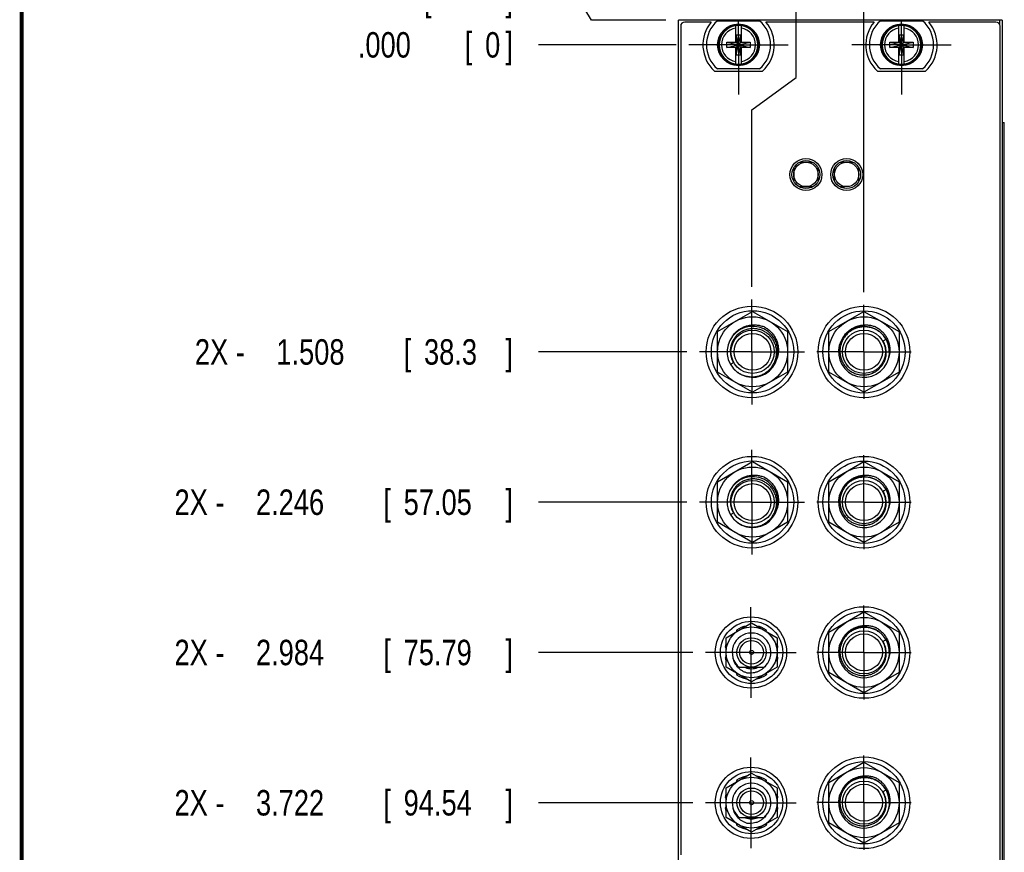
# Model space of a CAD drawing. Header units: inches. Extents: x 0.2 to 16.8, y 0.1 to 10.8.
# Tile 2 of 27: x 0.2 to 5.1, y 3.9 to 7.9. Entities that reach past the tile are written whole.
import ezdxf

# ---------------------------------------------------------------- set-up
doc = ezdxf.new("R2010")
doc.units = ezdxf.units.IN
doc.header["$LTSCALE"] = 0.935
doc.header["$MEASUREMENT"] = 0
doc.linetypes.add('CENTER', pattern=[0.6, 0.375, -0.075, 0.075, -0.075])
doc.layers.get('0').update_dxf_attribs({"linetype": 'CONTINUOUS'})
doc.layers.add('DEFAULT_1', color=7, linetype='CENTER')
doc.layers.add('DIMENSIONS', color=7, linetype='CONTINUOUS')
doc.styles.get("Standard").update_dxf_attribs({"font": 'txt', "width": 0.8})
doc.dimstyles.new('DIMSTYLE_1', dxfattribs={"dimtxt": 0.125, "dimasz": 0.18, "dimexe": 0.18, "dimexo": 0.0625, "dimgap": 0.09, "dimtad": 0, "dimtih": 1, "dimtoh": 1, "dimdec": 3, "dimzin": 4, "dimdsep": 46, "dimtxsty": 'STANDARD', "dimblk": '_FILLED', "dimblk1": '_FILLED', "dimblk2": '_FILLED', "dimcen": 0.09, "dimadec": 0, "dimazin": 0, "dimtp": 0.001, "dimtm": 0.001, "dimtfac": 1, "dimtdec": 3, "dimtofl": 0, "dimtmove": 0, "dimatfit": 3, "dimldrblk": '_FILLED', "dimfxl": 1, "dimtolj": 1, "dimtzin": 4, "dimarcsym": 0})

# ---------------------------------------------------------------- blocks, each defined once
blk = doc.blocks.new('*D0')
at = {"layer": 'DIMENSIONS', "color": 2, "linetype": 'CONTINUOUS'}
for p, q in [((2.9818, 8.0512), (2.7875, 8.0512)), ((3.0465, 7.9422), (2.9818, 8.0512)), ((3.4125, 7.9422), (3.0465, 7.9422))]:
    blk.add_line(p, q, dxfattribs=at)
at = {"layer": 'DIMENSIONS', "color": 2, "linetype": 'CONTINUOUS', "width": 0.8}
for s, p in [('[', (2.225, 7.9887)), (']', (2.625, 7.9887)), ('.122', (1.7, 7.9887)), ('3.1', (2.325, 7.9887))]:
    blk.add_text(s, height=0.125, dxfattribs=at).set_placement(p)
blk = doc.blocks.new('_FILLED')
at = {"color": 0, "linetype": 'BYBLOCK'}
blk.add_solid([(0, 0), (-1, 0.174), (-1, -0.174)], dxfattribs=at)
blk = doc.blocks.new('*D1')
at = {"layer": 'DIMENSIONS', "color": 2, "linetype": 'CONTINUOUS'}
blk.add_line((3.515, 6.3122), (2.7875, 6.3122), dxfattribs=at)
at = {"layer": 'DIMENSIONS', "color": 2, "linetype": 'CONTINUOUS', "width": 0.8}
for s, p in [('[', (2.125, 6.2497)), (']', (2.625, 6.2497)), ('2X -', (1.1, 6.2497)), ('1.508', (1.5, 6.2497)), ('38.3', (2.225, 6.2497))]:
    blk.add_text(s, height=0.125, dxfattribs=at).set_placement(p)
blk = doc.blocks.new('*D2')
at = {"layer": 'DIMENSIONS', "color": 2, "linetype": 'CONTINUOUS'}
blk.add_line((3.515, 5.5742), (2.7875, 5.5742), dxfattribs=at)
at = {"layer": 'DIMENSIONS', "color": 2, "linetype": 'CONTINUOUS', "width": 0.8}
for s, p in [('2X -', (1, 5.5117)), ('2.246', (1.4, 5.5117)), ('[', (2.025, 5.5117)), ('57.05', (2.125, 5.5117)), (']', (2.625, 5.5117))]:
    blk.add_text(s, height=0.125, dxfattribs=at).set_placement(p)
blk = doc.blocks.new('*D3')
at = {"layer": 'DIMENSIONS', "color": 2, "linetype": 'CONTINUOUS'}
blk.add_line((3.545, 4.0982), (2.7875, 4.0982), dxfattribs=at)
at = {"layer": 'DIMENSIONS', "color": 2, "linetype": 'CONTINUOUS', "width": 0.8}
for s, p in [('2X -', (1, 4.0357)), ('3.722', (1.4, 4.0357)), ('[', (2.025, 4.0357)), ('94.54', (2.125, 4.0357)), (']', (2.625, 4.0357))]:
    blk.add_text(s, height=0.125, dxfattribs=at).set_placement(p)
blk = doc.blocks.new('*D4')
at = {"layer": 'DIMENSIONS', "color": 2, "linetype": 'CONTINUOUS'}
blk.add_line((3.545, 4.8362), (2.7875, 4.8362), dxfattribs=at)
at = {"layer": 'DIMENSIONS', "color": 2, "linetype": 'CONTINUOUS', "width": 0.8}
for s, p in [('2X -', (1, 4.7737)), ('2.984', (1.4, 4.7737)), ('[', (2.025, 4.7737)), ('75.79', (2.125, 4.7737)), (']', (2.625, 4.7737))]:
    blk.add_text(s, height=0.125, dxfattribs=at).set_placement(p)
blk = doc.blocks.new('*D5')
at = {"layer": 'DIMENSIONS', "color": 2, "linetype": 'CONTINUOUS'}
blk.add_line((3.463, 7.8202), (2.7875, 7.8202), dxfattribs=at)
at = {"layer": 'DIMENSIONS', "color": 2, "linetype": 'CONTINUOUS', "width": 0.8}
for s, p in [('.000', (1.9, 7.7577)), ('[', (2.425, 7.7577)), ('0', (2.525, 7.7577)), (']', (2.625, 7.7577))]:
    blk.add_text(s, height=0.125, dxfattribs=at).set_placement(p)
blk = doc.blocks.new('*D7')
at = {"layer": 'DIMENSIONS', "color": 2, "linetype": 'CONTINUOUS'}
for p, q in [((4.0521, 7.6592), (4.0521, 8.6297)), ((3.835, 7.5004), (4.0521, 7.6592)), ((3.835, 6.6322), (3.835, 7.5004))]:
    blk.add_line(p, q, dxfattribs=at)
at = {"layer": 'DIMENSIONS', "color": 2, "linetype": 'CONTINUOUS', "width": 0.8}
for s, p in [(']', (4.1146, 10.0172)), ('1.68', (4.1146, 9.6172)), ('[', (4.1146, 9.5172)), ('.066', (4.1146, 8.9922)), ('4X ', (4.1146, 8.6922))]:
    blk.add_text(s, height=0.125, rotation=90, dxfattribs=at).set_placement(p)
blk = doc.blocks.new('*D8')
at = {"layer": 'DIMENSIONS', "color": 2, "linetype": 'CONTINUOUS'}
blk.add_line((4.3849, 6.6063), (4.3849, 8.6297), dxfattribs=at)
at = {"layer": 'DIMENSIONS', "color": 2, "linetype": 'CONTINUOUS', "width": 0.8}
for s, p in [(']', (4.4474, 10.1172)), ('15.64', (4.4474, 9.6172)), ('[', (4.4474, 9.5172)), ('.616', (4.4474, 8.9922)), ('4X ', (4.4474, 8.6922))]:
    blk.add_text(s, height=0.125, rotation=90, dxfattribs=at).set_placement(p)
blk = doc.blocks.new('*D15')
at = {"layer": 'DIMENSIONS', "color": 2, "linetype": 'CONTINUOUS'}
blk.add_line((3.4725, 2.9995), (2.7711, 2.9995), dxfattribs=at)
at = {"layer": 'DIMENSIONS', "color": 2, "linetype": 'CONTINUOUS', "width": 0.8}
for s, p in [('2X -', (0.8836, 2.937)), ('4.821', (1.2836, 2.937)), ('[', (1.9086, 2.937)), ('122.45', (2.0086, 2.937)), (']', (2.6086, 2.937))]:
    blk.add_text(s, height=0.125, dxfattribs=at).set_placement(p)

msp = doc.modelspace()

# ---------------------------------------------------------------- linework, layer by layer
at = {"color": 7, "linetype": 'CONTINUOUS'}
for p, q in [((3.475, 2.8045), (3.475, 7.9422)), ((5.063, 7.9422), (3.475, 7.9422)), ((3.6345, 7.9322), (3.505, 7.9322)), ((3.6653, 7.9387), (3.8728, 7.9387)), ((4.4345, 7.9322), (3.9035, 7.9322)), ((4.4653, 7.9387), (4.6728, 7.9387)), ((5.033, 7.9322), (4.7035, 7.9322)), ((5.063, 7.9422), (5.063, 2.8752)), ((3.485, 7.9122), (3.485, 3.8422)), ((3.7552, 7.8319), (3.7552, 7.9149)), ((3.7828, 7.8319), (3.7828, 7.9149)), ((4.5552, 7.8319), (4.5552, 7.9149)), ((4.5828, 7.8319), (4.5828, 7.9149)), ((5.053, 2.9052), (5.053, 7.9122)), ((3.7119, 7.8064), (3.7119, 7.834)), ((3.7119, 7.834), (3.8261, 7.8064)), ((3.7119, 7.8064), (3.8261, 7.834)), ((3.7119, 7.834), (3.7552, 7.834)), ((3.7552, 7.8319), (3.7573, 7.8319)), ((3.7573, 7.7717), (3.7807, 7.8687)), ((3.7573, 7.8687), (3.7573, 7.8319)), ((3.7807, 7.7717), (3.7573, 7.8687)), ((3.7573, 7.8687), (3.7807, 7.8687)), ((3.7573, 7.8085), (3.7807, 7.8319)), ((3.7807, 7.8085), (3.7573, 7.8319)), ((3.7807, 7.8319), (3.7807, 7.8687)), ((3.7828, 7.8319), (3.7807, 7.8319)), ((3.7828, 7.834), (3.8261, 7.834)), ((3.8261, 7.834), (3.8261, 7.8064)), ((4.5119, 7.8064), (4.5119, 7.834)), ((4.5119, 7.8064), (4.6261, 7.834)), ((4.5119, 7.834), (4.5552, 7.834)), ((4.5119, 7.834), (4.6261, 7.8064)), ((4.5552, 7.8319), (4.5573, 7.8319)), ((4.5573, 7.7717), (4.5807, 7.8687)), ((4.5573, 7.8687), (4.5573, 7.8319)), ((4.5807, 7.7717), (4.5573, 7.8687)), ((4.5573, 7.8687), (4.5807, 7.8687)), ((4.5573, 7.8085), (4.5807, 7.8319)), ((4.5807, 7.8085), (4.5573, 7.8319)), ((4.5807, 7.8319), (4.5807, 7.8687)), ((4.5828, 7.8319), (4.5807, 7.8319)), ((4.5828, 7.834), (4.6261, 7.834)), ((4.6261, 7.834), (4.6261, 7.8064)), ((3.7552, 7.8064), (3.7119, 7.8064)), ((3.7552, 7.7256), (3.7552, 7.8085)), ((3.7552, 7.8085), (3.7573, 7.8085)), ((3.7573, 7.8085), (3.7573, 7.7717)), ((3.7807, 7.7717), (3.7807, 7.8085)), ((3.7828, 7.8085), (3.7807, 7.8085)), ((3.7828, 7.7256), (3.7828, 7.8085)), ((3.8261, 7.8064), (3.7828, 7.8064)), ((4.5552, 7.8064), (4.5119, 7.8064)), ((4.5552, 7.7256), (4.5552, 7.8085)), ((4.5552, 7.8085), (4.5573, 7.8085)), ((4.5573, 7.8085), (4.5573, 7.7717)), ((4.5807, 7.7717), (4.5807, 7.8085)), ((4.5828, 7.8085), (4.5807, 7.8085)), ((4.5828, 7.7256), (4.5828, 7.8085)), ((4.6261, 7.8064), (4.5828, 7.8064)), ((3.7573, 7.7717), (3.7807, 7.7717)), ((4.5573, 7.7717), (4.5807, 7.7717)), ((3.6508, 7.6912), (3.8873, 7.6912)), ((3.8728, 7.7017), (3.6653, 7.7017)), ((4.4508, 7.6912), (4.6873, 7.6912)), ((4.6728, 7.7017), (4.4653, 7.7017)), ((5.063, 7.4384), (5.0738, 7.4384)), ((5.0738, 3.4384), (5.0738, 7.4384)), ((4.0399, 7.2142), (4.0399, 7.1522)), ((4.0698, 7.2438), (4.1302, 7.2438)), ((4.1599, 7.1517), (4.1599, 7.2147)), ((4.2399, 7.1522), (4.2399, 7.2142)), ((4.2698, 7.2438), (4.3302, 7.2438)), ((4.3599, 7.1517), (4.3599, 7.2147)), ((4.0677, 7.1238), (4.1324, 7.1238)), ((4.2677, 7.1238), (4.2879, 7.1238)), ((4.2879, 7.1166), (4.2879, 7.1238)), ((3.6659, 6.4121), (3.8379, 6.5114)), ((3.8379, 6.5114), (4.0099, 6.4121)), ((4.2129, 6.4121), (4.3849, 6.5114)), ((4.3849, 6.5114), (4.5569, 6.4121)), ((3.6659, 6.2135), (3.6659, 6.4121)), ((4.0099, 6.4121), (4.0099, 6.2135)), ((4.2129, 6.2135), (4.2129, 6.4121)), ((4.5569, 6.4121), (4.5569, 6.2135)), ((3.8379, 6.1142), (3.6659, 6.2135)), ((4.0099, 6.2135), (3.8379, 6.1142)), ((4.3849, 6.1142), (4.2129, 6.2135)), ((4.5569, 6.2135), (4.3849, 6.1142)), ((3.6659, 5.6741), (3.8379, 5.7734)), ((3.8379, 5.7734), (4.0099, 5.6741)), ((4.2129, 5.6741), (4.3849, 5.7734)), ((4.3849, 5.7734), (4.5569, 5.6741)), ((3.6659, 5.4755), (3.6659, 5.6741)), ((4.0099, 5.6741), (4.0099, 5.4755)), ((4.2129, 5.4755), (4.2129, 5.6741)), ((4.5569, 5.6741), (4.5569, 5.4755)), ((3.8379, 5.3762), (3.6659, 5.4755)), ((4.0099, 5.4755), (3.8379, 5.3762)), ((4.3849, 5.3762), (4.2129, 5.4755)), ((4.5569, 5.4755), (4.3849, 5.3762)), ((4.2129, 4.9361), (4.3849, 5.0354)), ((4.3849, 5.0354), (4.5569, 4.9361)), ((3.7079, 4.909), (3.8329, 4.9811)), ((3.8329, 4.9811), (3.9579, 4.909)), ((3.7596, 4.9465), (3.7599, 4.946)), ((3.9059, 4.946), (3.9062, 4.9465)), ((4.2129, 4.7375), (4.2129, 4.9361)), ((4.5569, 4.9361), (4.5569, 4.7375)), ((3.7079, 4.7646), (3.7079, 4.909)), ((3.9579, 4.909), (3.9579, 4.7646)), ((3.7034, 4.8625), (3.7041, 4.8624)), ((3.9617, 4.8624), (3.9624, 4.8625)), ((3.7041, 4.8112), (3.7034, 4.811)), ((3.9624, 4.811), (3.9617, 4.8112)), ((3.8329, 4.6924), (3.7079, 4.7646)), ((3.8925, 4.7628), (3.7733, 4.7628)), ((3.9579, 4.7646), (3.8329, 4.6924)), ((4.3849, 4.6382), (4.2129, 4.7375)), ((4.5569, 4.7375), (4.3849, 4.6382)), ((3.7599, 4.7276), (3.7596, 4.727)), ((3.9062, 4.727), (3.9059, 4.7276)), ((4.2129, 4.1981), (4.3849, 4.2974)), ((4.3849, 4.2974), (4.5569, 4.1981)), ((3.7079, 4.171), (3.8329, 4.2431)), ((3.7596, 4.2085), (3.7599, 4.208)), ((3.8329, 4.2431), (3.9579, 4.171)), ((3.9059, 4.208), (3.9062, 4.2085)), ((3.7079, 4.0266), (3.7079, 4.171)), ((3.9579, 4.171), (3.9579, 4.0266)), ((4.2129, 3.9995), (4.2129, 4.1981)), ((4.5569, 4.1981), (4.5569, 3.9995)), ((3.7034, 4.1245), (3.7041, 4.1244)), ((3.9617, 4.1244), (3.9624, 4.1245)), ((3.7041, 4.0732), (3.7034, 4.073)), ((3.9624, 4.073), (3.9617, 4.0732)), ((3.8329, 3.9544), (3.7079, 4.0266)), ((3.8925, 4.0248), (3.7733, 4.0248)), ((3.9579, 4.0266), (3.8329, 3.9544)), ((3.7599, 3.9896), (3.7596, 3.989)), ((3.9062, 3.989), (3.9059, 3.9896)), ((4.3849, 3.9002), (4.2129, 3.9995)), ((4.5569, 3.9995), (4.3849, 3.9002))]:
    msp.add_line(p, q, dxfattribs=at)
at = {"color": 9, "linetype": 'CONTINUOUS'}
for p, q in [((5.051, 7.9422), (5.051, 7.9197)), ((5.0651, 3.4384), (5.0651, 7.4384)), ((5.0736, 3.4384), (5.0736, 7.4384)), ((3.7609, 4.9396), (3.7599, 4.946)), ((3.9049, 4.9396), (3.9059, 4.946)), ((3.7079, 4.8596), (3.7041, 4.8624)), ((3.9579, 4.8596), (3.9617, 4.8624)), ((3.7079, 4.8139), (3.7041, 4.8112)), ((3.9579, 4.8139), (3.9617, 4.8112)), ((3.7599, 4.7276), (3.7609, 4.734)), ((3.9049, 4.734), (3.9059, 4.7276)), ((3.7609, 4.2016), (3.7599, 4.208)), ((3.9049, 4.2016), (3.9059, 4.208)), ((3.7079, 4.1216), (3.7041, 4.1244)), ((3.9579, 4.1216), (3.9617, 4.1244)), ((3.7079, 4.0759), (3.7041, 4.0732)), ((3.9579, 4.0759), (3.9617, 4.0732)), ((3.7599, 3.9896), (3.7609, 3.996)), ((3.9049, 3.996), (3.9059, 3.9896))]:
    msp.add_line(p, q, dxfattribs=at)
at = {"color": 7, "linetype": 'CONTINUOUS', "const_width": 0.02}
msp.add_lwpolyline([(0.25, 10.7586), (0.25, 0.2586)], dxfattribs=at)
at = {"color": 7, "linetype": 'CONTINUOUS'}
for centre, radius in [((3.769, 7.8202), 0.1025), ((3.769, 7.8202), 0.098), ((4.569, 7.8202), 0.1025), ((4.569, 7.8202), 0.098), ((4.1, 7.1832), 0.0785), ((4.1, 7.1832), 0.0685), ((4.3, 7.1832), 0.0785), ((4.3, 7.1832), 0.0685), ((4.0999, 7.1838), 0.06), ((4.2999, 7.1838), 0.06), ((3.835, 6.3122), 0.225), ((4.385, 6.3122), 0.225), ((3.8379, 6.3128), 0.202), ((3.8379, 6.3128), 0.172), ((4.385, 6.3122), 0.202), ((4.3849, 6.3128), 0.172), ((3.8379, 6.3128), 0.106), ((3.8379, 6.3128), 0.0905), ((4.3849, 6.3128), 0.106), ((4.3849, 6.3128), 0.0905), ((3.835, 5.5742), 0.225), ((3.8379, 5.5748), 0.202), ((4.385, 5.5742), 0.225), ((4.385, 5.5742), 0.202), ((3.8379, 5.5748), 0.172), ((4.3849, 5.5748), 0.172), ((3.8379, 5.5748), 0.106), ((3.8379, 5.5748), 0.0905), ((4.3849, 5.5748), 0.106), ((4.3849, 5.5748), 0.0905), ((4.385, 4.8362), 0.225), ((4.385, 4.8362), 0.202), ((3.83, 4.8362), 0.175), ((3.8329, 4.8368), 0.153), ((4.3849, 4.8368), 0.172), ((3.8329, 4.8368), 0.125), ((4.3849, 4.8368), 0.106), ((3.8329, 4.8368), 0.072), ((3.8329, 4.8368), 0.058), ((4.3849, 4.8368), 0.0905), ((3.8329, 4.8368), 0.01), ((4.385, 4.0982), 0.225), ((3.83, 4.0982), 0.175), ((4.385, 4.0982), 0.202), ((4.3849, 4.0988), 0.172), ((3.8329, 4.0988), 0.153), ((3.8329, 4.0988), 0.125), ((3.8329, 4.0988), 0.072), ((4.3849, 4.0988), 0.106), ((4.3849, 4.0988), 0.0905), ((3.8329, 4.0988), 0.058), ((3.8329, 4.0988), 0.01)]:
    msp.add_circle(centre, radius, dxfattribs=at)
for centre, radius, start, end in [((3.505, 7.9122), 0.02, 90, 180), ((3.769, 7.8202), 0.175, 140.2082, 227.4886), ((3.769, 7.8202), 0.1575, 131.203, 228.797), ((3.769, 7.8202), 0.1575, 311.203, 48.797), ((3.769, 7.8202), 0.175, 312.5114, 39.7918), ((4.569, 7.8202), 0.175, 140.2082, 227.4886), ((4.569, 7.8202), 0.1575, 131.203, 228.797), ((4.569, 7.8202), 0.1575, 311.203, 48.797), ((4.569, 7.8202), 0.175, 312.5114, 39.7918), ((5.033, 7.9122), 0.02, 0, 90), ((3.769, 7.8202), 0.0956, 81.7166, 98.2834), ((4.569, 7.8202), 0.0956, 81.7166, 98.2834), ((3.769, 7.8202), 0.0956, 261.7166, 278.2834), ((4.569, 7.8202), 0.0956, 261.7166, 278.2834), ((3.8379, 6.3128), 0.125, 222.2912, 219.9394), ((4.3849, 6.3128), 0.125, 42.2912, 39.9394), ((3.8379, 5.5748), 0.125, 222.2912, 219.9394), ((4.3849, 5.5748), 0.125, 42.2912, 39.9394), ((3.8329, 4.8368), 0.095, 308.8357, 231.1643), ((3.8329, 4.8368), 0.132, 101.25, 123.75), ((3.8329, 4.8368), 0.132, 56.25, 78.75), ((4.3849, 4.8368), 0.125, 42.2912, 39.9394), ((3.8329, 4.8368), 0.132, 161.4285, 168.75), ((3.8329, 4.8368), 0.132, 11.25, 18.7412), ((3.8329, 4.8368), 0.132, 191.25, 198.7413), ((3.8329, 4.8368), 0.132, 341.2588, 348.75), ((3.8329, 4.8368), 0.08, 248.058, 291.9275), ((3.8329, 4.8368), 0.132, 236.25, 258.75), ((3.8329, 4.8368), 0.132, 281.25, 303.75), ((3.8329, 4.0988), 0.132, 101.25, 123.75), ((3.8329, 4.0988), 0.132, 56.25, 78.75), ((4.3849, 4.0988), 0.125, 42.2912, 39.9394), ((3.8329, 4.0988), 0.095, 308.8357, 231.1643), ((3.8329, 4.0988), 0.132, 161.4285, 168.75), ((3.8329, 4.0988), 0.132, 11.25, 18.7412), ((3.8329, 4.0988), 0.132, 191.25, 198.7413), ((3.8329, 4.0988), 0.132, 341.2588, 348.75), ((3.8329, 4.0988), 0.08, 248.058, 291.9275), ((3.8329, 4.0988), 0.132, 236.25, 258.75), ((3.8329, 4.0988), 0.132, 281.25, 303.75)]:
    msp.add_arc(centre, radius, start, end, dxfattribs=at)
at = {"color": 9, "linetype": 'CONTINUOUS'}
for centre, radius, start, end in [((3.769, 7.8202), 0.0947, 98.3637, 261.6363), ((3.769, 7.8202), 0.0832, 99.5336, 260.4664), ((3.769, 7.8202), 0.0947, 278.3637, 81.6363), ((3.769, 7.8202), 0.0832, 279.5336, 80.4664), ((4.569, 7.8202), 0.0947, 98.3637, 261.6363), ((4.569, 7.8202), 0.0832, 99.5336, 260.4664), ((4.569, 7.8202), 0.0947, 278.3637, 81.6363), ((4.569, 7.8202), 0.0832, 279.5336, 80.4664)]:
    msp.add_arc(centre, radius, start, end, dxfattribs=at)
at = {"color": 7, "linetype": 'CONTINUOUS'}
for points, knots in [([(3.7404, 6.3913), (3.7418, 6.3932), (3.7468, 6.3999), (3.7567, 6.4107), (3.771, 6.4222), (3.787, 6.4317), (3.8042, 6.4388), (3.8224, 6.4434), (3.8413, 6.4454), (3.8603, 6.4447), (3.8791, 6.4412), (3.8912, 6.4371), (3.8971, 6.4347)], [0, 0, 0, 0, 0.040099, 0.143855, 0.248589, 0.353935, 0.45986, 0.566774, 0.674106, 0.782027, 0.890942, 1, 1, 1, 1]), ([(3.8971, 6.4347), (3.9028, 6.4315), (3.9138, 6.4242), (3.9285, 6.4112), (3.941, 6.3962), (3.9511, 6.3796), (3.9586, 6.3619), (3.9634, 6.3434), (3.9654, 6.3245), (3.9649, 6.3106), (3.9639, 6.3032), (3.9637, 6.3019)], [0, 0, 0, 0, 0.124974, 0.249088, 0.372052, 0.494835, 0.616276, 0.737166, 0.857417, 0.976412, 1, 1, 1, 1]), ([(4.4772, 6.3968), (4.4737, 6.4005), (4.465, 6.4086), (4.4497, 6.4192), (4.4314, 6.4279), (4.4121, 6.4335), (4.3922, 6.4358), (4.3723, 6.4349), (4.3529, 6.4309), (4.3344, 6.4237), (4.3172, 6.4136), (4.302, 6.4008), (4.2891, 6.3859), (4.2789, 6.3691), (4.2716, 6.351), (4.2673, 6.3321), (4.2666, 6.3192), (4.2668, 6.3128)], [0, 0, 0, 0, 0.052072, 0.121954, 0.191161, 0.259286, 0.32767, 0.395701, 0.463107, 0.5306, 0.598896, 0.667179, 0.734513, 0.801053, 0.867835, 0.934101, 1, 1, 1, 1]), ([(4.2873, 6.3912), (4.2887, 6.3931), (4.2938, 6.3999), (4.3037, 6.4106), (4.318, 6.4222), (4.334, 6.4317), (4.3512, 6.4388), (4.3694, 6.4434), (4.3882, 6.4454), (4.4073, 6.4447), (4.4261, 6.4412), (4.4382, 6.4371), (4.4441, 6.4346)], [0, 0, 0, 0, 0.040829, 0.144505, 0.24916, 0.354426, 0.460271, 0.567103, 0.674354, 0.782193, 0.891024, 1, 1, 1, 1]), ([(4.4441, 6.4346), (4.4498, 6.4314), (4.4608, 6.4242), (4.4755, 6.4112), (4.488, 6.3962), (4.4981, 6.3796), (4.5056, 6.3619), (4.5104, 6.3434), (4.5124, 6.3244), (4.5119, 6.3106), (4.5109, 6.3031), (4.5107, 6.3019)], [0, 0, 0, 0, 0.124974, 0.249088, 0.372052, 0.494835, 0.616276, 0.737166, 0.857417, 0.976412, 1, 1, 1, 1]), ([(3.956, 6.3128), (3.9559, 6.3196), (3.9544, 6.3332), (3.9486, 6.3529), (3.9396, 6.3712), (3.9276, 6.3875), (3.9131, 6.4015), (3.8964, 6.4127), (3.8782, 6.4208), (3.8588, 6.4257), (3.8388, 6.4271), (3.8189, 6.425), (3.7999, 6.4196), (3.7822, 6.4109), (3.7663, 6.3994), (3.7527, 6.3853), (3.7418, 6.3691), (3.7338, 6.3511), (3.7292, 6.3321), (3.7284, 6.3192), (3.7286, 6.3128)], [0, 0, 0, 0, 0.057163, 0.11468, 0.171723, 0.227743, 0.283973, 0.340089, 0.39555, 0.451102, 0.507248, 0.563196, 0.61814, 0.673013, 0.727984, 0.782333, 0.836552, 0.891449, 0.946261, 1, 1, 1, 1]), ([(4.4931, 6.3747), (4.4916, 6.3737), (4.4884, 6.3718), (4.4837, 6.3688), (4.4804, 6.3668), (4.4788, 6.3658)], [0, 0, 0, 0, 0.322516, 0.662739, 1, 1, 1, 1]), ([(4.4942, 6.3128), (4.4941, 6.3174), (4.4933, 6.3268), (4.4902, 6.3405), (4.4855, 6.3536), (4.4812, 6.3619), (4.4788, 6.3658)], [0, 0, 0, 0, 0.251281, 0.501702, 0.751292, 1, 1, 1, 1]), ([(3.7286, 6.3128), (3.7287, 6.3081), (3.7295, 6.2988), (3.7326, 6.2851), (3.7373, 6.272), (3.7416, 6.2637), (3.744, 6.2597)], [0, 0, 0, 0, 0.251281, 0.501702, 0.751292, 1, 1, 1, 1]), ([(3.7455, 6.2287), (3.749, 6.225), (3.7578, 6.2169), (3.7731, 6.2063), (3.7914, 6.1976), (3.8107, 6.1921), (3.8306, 6.1897), (3.8504, 6.1906), (3.8698, 6.1947), (3.8884, 6.2018), (3.9056, 6.2119), (3.9208, 6.2247), (3.9337, 6.2397), (3.9439, 6.2564), (3.9512, 6.2745), (3.9555, 6.2935), (3.9562, 6.3064), (3.956, 6.3128)], [0, 0, 0, 0, 0.052072, 0.121954, 0.191161, 0.259286, 0.32767, 0.395701, 0.463107, 0.5306, 0.598896, 0.667179, 0.734513, 0.801053, 0.867835, 0.934101, 1, 1, 1, 1]), ([(3.9637, 6.3019), (3.963, 6.297), (3.9615, 6.2899), (3.9594, 6.283), (3.9587, 6.281)], [0, 0, 0, 0, 0.696403, 1, 1, 1, 1]), ([(4.2668, 6.3128), (4.2669, 6.306), (4.2684, 6.2923), (4.2742, 6.2726), (4.2832, 6.2543), (4.2952, 6.238), (4.3097, 6.2241), (4.3264, 6.2128), (4.3446, 6.2047), (4.364, 6.1998), (4.384, 6.1984), (4.4039, 6.2005), (4.4229, 6.206), (4.4406, 6.2146), (4.4565, 6.2262), (4.4701, 6.2403), (4.481, 6.2565), (4.489, 6.2744), (4.4936, 6.2934), (4.4944, 6.3064), (4.4942, 6.3128)], [0, 0, 0, 0, 0.057163, 0.11468, 0.171723, 0.227743, 0.283973, 0.340089, 0.39555, 0.451102, 0.507248, 0.563196, 0.61814, 0.673013, 0.727984, 0.782333, 0.836552, 0.891449, 0.946261, 1, 1, 1, 1]), ([(4.5107, 6.3019), (4.5099, 6.297), (4.5085, 6.2899), (4.5064, 6.283), (4.5057, 6.2809)], [0, 0, 0, 0, 0.693675, 1, 1, 1, 1]), ([(3.7297, 6.2509), (3.7312, 6.2518), (3.7344, 6.2538), (3.7391, 6.2567), (3.7424, 6.2587), (3.744, 6.2597)], [0, 0, 0, 0, 0.322516, 0.662739, 1, 1, 1, 1]), ([(3.7404, 5.6533), (3.7418, 5.6552), (3.7468, 5.6619), (3.7567, 5.6727), (3.771, 5.6842), (3.787, 5.6937), (3.8042, 5.7008), (3.8224, 5.7054), (3.8413, 5.7074), (3.8603, 5.7067), (3.8791, 5.7032), (3.8912, 5.6991), (3.8971, 5.6967)], [0, 0, 0, 0, 0.040099, 0.143855, 0.248589, 0.353935, 0.45986, 0.566774, 0.674106, 0.782027, 0.890942, 1, 1, 1, 1]), ([(4.2873, 5.6532), (4.2887, 5.6551), (4.2938, 5.6619), (4.3037, 5.6726), (4.318, 5.6842), (4.334, 5.6937), (4.3512, 5.7008), (4.3694, 5.7054), (4.3882, 5.7074), (4.4073, 5.7067), (4.4261, 5.7032), (4.4382, 5.6991), (4.4441, 5.6966)], [0, 0, 0, 0, 0.040829, 0.144505, 0.24916, 0.354426, 0.460271, 0.567103, 0.674354, 0.782193, 0.891024, 1, 1, 1, 1]), ([(3.956, 5.5748), (3.9559, 5.5816), (3.9544, 5.5952), (3.9486, 5.6149), (3.9396, 5.6332), (3.9276, 5.6495), (3.9131, 5.6635), (3.8964, 5.6747), (3.8782, 5.6828), (3.8588, 5.6877), (3.8388, 5.6891), (3.8189, 5.687), (3.7999, 5.6816), (3.7822, 5.6729), (3.7663, 5.6614), (3.7527, 5.6473), (3.7418, 5.6311), (3.7338, 5.6131), (3.7292, 5.5941), (3.7284, 5.5812), (3.7286, 5.5748)], [0, 0, 0, 0, 0.057163, 0.11468, 0.171723, 0.227743, 0.283973, 0.340089, 0.39555, 0.451102, 0.507248, 0.563196, 0.61814, 0.673013, 0.727984, 0.782333, 0.836552, 0.891449, 0.946261, 1, 1, 1, 1]), ([(3.8971, 5.6967), (3.9028, 5.6935), (3.9138, 5.6862), (3.9285, 5.6732), (3.941, 5.6582), (3.9511, 5.6416), (3.9586, 5.6239), (3.9634, 5.6054), (3.9654, 5.5865), (3.9649, 5.5726), (3.9639, 5.5652), (3.9637, 5.5639)], [0, 0, 0, 0, 0.124974, 0.249088, 0.372052, 0.494835, 0.616276, 0.737166, 0.857417, 0.976412, 1, 1, 1, 1]), ([(4.4772, 5.6588), (4.4737, 5.6625), (4.465, 5.6706), (4.4497, 5.6812), (4.4314, 5.6899), (4.4121, 5.6955), (4.3922, 5.6978), (4.3723, 5.6969), (4.3529, 5.6929), (4.3344, 5.6857), (4.3172, 5.6756), (4.302, 5.6628), (4.2891, 5.6479), (4.2789, 5.6311), (4.2716, 5.613), (4.2673, 5.5941), (4.2666, 5.5812), (4.2668, 5.5748)], [0, 0, 0, 0, 0.052072, 0.121954, 0.191161, 0.259286, 0.32767, 0.395701, 0.463107, 0.5306, 0.598896, 0.667179, 0.734513, 0.801053, 0.867835, 0.934101, 1, 1, 1, 1]), ([(4.4441, 5.6966), (4.4498, 5.6934), (4.4608, 5.6862), (4.4755, 5.6732), (4.488, 5.6582), (4.4981, 5.6416), (4.5056, 5.6239), (4.5104, 5.6054), (4.5124, 5.5864), (4.5119, 5.5726), (4.5109, 5.5651), (4.5107, 5.5639)], [0, 0, 0, 0, 0.124974, 0.249088, 0.372052, 0.494835, 0.616276, 0.737166, 0.857417, 0.976412, 1, 1, 1, 1]), ([(4.4931, 5.6367), (4.4916, 5.6357), (4.4884, 5.6338), (4.4837, 5.6308), (4.4804, 5.6288), (4.4788, 5.6278)], [0, 0, 0, 0, 0.322516, 0.662739, 1, 1, 1, 1]), ([(4.4942, 5.5748), (4.4941, 5.5794), (4.4933, 5.5888), (4.4902, 5.6025), (4.4855, 5.6156), (4.4812, 5.6239), (4.4788, 5.6278)], [0, 0, 0, 0, 0.251281, 0.501702, 0.751292, 1, 1, 1, 1]), ([(3.7286, 5.5748), (3.7287, 5.5701), (3.7295, 5.5608), (3.7326, 5.5471), (3.7373, 5.534), (3.7416, 5.5257), (3.744, 5.5217)], [0, 0, 0, 0, 0.251281, 0.501702, 0.751292, 1, 1, 1, 1]), ([(3.7455, 5.4907), (3.749, 5.487), (3.7578, 5.4789), (3.7731, 5.4683), (3.7914, 5.4596), (3.8107, 5.4541), (3.8306, 5.4517), (3.8504, 5.4526), (3.8698, 5.4567), (3.8884, 5.4638), (3.9056, 5.4739), (3.9208, 5.4867), (3.9337, 5.5017), (3.9439, 5.5184), (3.9512, 5.5365), (3.9555, 5.5555), (3.9562, 5.5684), (3.956, 5.5748)], [0, 0, 0, 0, 0.052072, 0.121954, 0.191161, 0.259286, 0.32767, 0.395701, 0.463107, 0.5306, 0.598896, 0.667179, 0.734513, 0.801053, 0.867835, 0.934101, 1, 1, 1, 1]), ([(3.9637, 5.5639), (3.963, 5.559), (3.9615, 5.5519), (3.9594, 5.545), (3.9587, 5.543)], [0, 0, 0, 0, 0.696403, 1, 1, 1, 1]), ([(4.2668, 5.5748), (4.2669, 5.568), (4.2684, 5.5543), (4.2742, 5.5346), (4.2832, 5.5163), (4.2952, 5.5), (4.3097, 5.4861), (4.3264, 5.4748), (4.3446, 5.4667), (4.364, 5.4618), (4.384, 5.4604), (4.4039, 5.4625), (4.4229, 5.468), (4.4406, 5.4766), (4.4565, 5.4882), (4.4701, 5.5023), (4.481, 5.5185), (4.489, 5.5364), (4.4936, 5.5554), (4.4944, 5.5684), (4.4942, 5.5748)], [0, 0, 0, 0, 0.057163, 0.11468, 0.171723, 0.227743, 0.283973, 0.340089, 0.39555, 0.451102, 0.507248, 0.563196, 0.61814, 0.673013, 0.727984, 0.782333, 0.836552, 0.891449, 0.946261, 1, 1, 1, 1]), ([(4.5107, 5.5639), (4.5099, 5.559), (4.5085, 5.5519), (4.5064, 5.545), (4.5057, 5.5429)], [0, 0, 0, 0, 0.693675, 1, 1, 1, 1]), ([(3.7297, 5.5129), (3.7312, 5.5138), (3.7344, 5.5158), (3.7391, 5.5187), (3.7424, 5.5207), (3.744, 5.5217)], [0, 0, 0, 0, 0.322516, 0.662739, 1, 1, 1, 1]), ([(3.9006, 4.9421), (3.9012, 4.9425), (3.9029, 4.9438), (3.9047, 4.9451), (3.9059, 4.946)], [0, 0, 0, 0, 0.354216, 1, 1, 1, 1]), ([(4.4772, 4.9208), (4.4737, 4.9245), (4.465, 4.9326), (4.4497, 4.9432), (4.4314, 4.9519), (4.4121, 4.9575), (4.3922, 4.9598), (4.3723, 4.9589), (4.3529, 4.9549), (4.3344, 4.9477), (4.3172, 4.9376), (4.302, 4.9248), (4.2891, 4.9099), (4.2789, 4.8931), (4.2716, 4.875), (4.2673, 4.8561), (4.2666, 4.8432), (4.2668, 4.8368)], [0, 0, 0, 0, 0.052072, 0.121954, 0.191161, 0.259286, 0.32767, 0.395701, 0.463107, 0.5306, 0.598896, 0.667179, 0.734513, 0.801053, 0.867835, 0.934101, 1, 1, 1, 1]), ([(4.2873, 4.9152), (4.2887, 4.9171), (4.2938, 4.9239), (4.3037, 4.9346), (4.318, 4.9462), (4.334, 4.9557), (4.3512, 4.9628), (4.3694, 4.9674), (4.3882, 4.9694), (4.4073, 4.9687), (4.4261, 4.9652), (4.4382, 4.9611), (4.4441, 4.9586)], [0, 0, 0, 0, 0.040829, 0.144505, 0.24916, 0.354426, 0.460271, 0.567103, 0.674354, 0.782193, 0.891024, 1, 1, 1, 1]), ([(4.4441, 4.9586), (4.4498, 4.9554), (4.4608, 4.9482), (4.4755, 4.9352), (4.488, 4.9202), (4.4981, 4.9036), (4.5056, 4.8859), (4.5104, 4.8674), (4.5124, 4.8484), (4.5119, 4.8346), (4.5109, 4.8271), (4.5107, 4.8259)], [0, 0, 0, 0, 0.124974, 0.249088, 0.372052, 0.494835, 0.616276, 0.737166, 0.857417, 0.976412, 1, 1, 1, 1]), ([(4.4931, 4.8987), (4.4916, 4.8977), (4.4884, 4.8958), (4.4837, 4.8928), (4.4804, 4.8908), (4.4788, 4.8898)], [0, 0, 0, 0, 0.322516, 0.662739, 1, 1, 1, 1]), ([(4.4942, 4.8368), (4.4941, 4.8414), (4.4933, 4.8508), (4.4902, 4.8645), (4.4855, 4.8776), (4.4812, 4.8859), (4.4788, 4.8898)], [0, 0, 0, 0, 0.251281, 0.501702, 0.751292, 1, 1, 1, 1]), ([(4.2668, 4.8368), (4.2669, 4.83), (4.2684, 4.8163), (4.2742, 4.7966), (4.2832, 4.7783), (4.2952, 4.762), (4.3097, 4.7481), (4.3264, 4.7368), (4.3446, 4.7287), (4.364, 4.7238), (4.384, 4.7224), (4.4039, 4.7245), (4.4229, 4.73), (4.4406, 4.7386), (4.4565, 4.7502), (4.4701, 4.7643), (4.481, 4.7805), (4.489, 4.7984), (4.4936, 4.8174), (4.4944, 4.8304), (4.4942, 4.8368)], [0, 0, 0, 0, 0.057163, 0.11468, 0.171723, 0.227743, 0.283973, 0.340089, 0.39555, 0.451102, 0.507248, 0.563196, 0.61814, 0.673013, 0.727984, 0.782333, 0.836552, 0.891449, 0.946261, 1, 1, 1, 1]), ([(3.8114, 4.735), (3.8066, 4.7365), (3.7974, 4.74), (3.7846, 4.7471), (3.773, 4.7559), (3.7629, 4.7662), (3.7545, 4.7777), (3.7479, 4.7902), (3.7443, 4.8006), (3.7428, 4.8066), (3.7424, 4.8081)], [0, 0, 0, 0, 0.140412, 0.279461, 0.417356, 0.554114, 0.6893, 0.823429, 0.956004, 1, 1, 1, 1]), ([(4.5107, 4.8259), (4.5099, 4.821), (4.5085, 4.8139), (4.5064, 4.807), (4.5057, 4.8049)], [0, 0, 0, 0, 0.693675, 1, 1, 1, 1]), ([(3.8934, 4.7619), (3.8928, 4.7612), (3.8887, 4.7574), (3.8806, 4.751), (3.8682, 4.7439), (3.8548, 4.7385), (3.8407, 4.7352), (3.8261, 4.7339), (3.8162, 4.7344), (3.8114, 4.735)], [0, 0, 0, 0, 0.029628, 0.187906, 0.347191, 0.508327, 0.670701, 0.834703, 1, 1, 1, 1]), ([(3.9032, 4.7728), (3.9025, 4.7719), (3.8995, 4.7681), (3.8962, 4.7645), (3.8934, 4.7619)], [0, 0, 0, 0, 0.227084, 1, 1, 1, 1]), ([(3.7652, 4.7315), (3.7646, 4.731), (3.7629, 4.7297), (3.7611, 4.7284), (3.7599, 4.7276)], [0, 0, 0, 0, 0.354216, 1, 1, 1, 1]), ([(3.9006, 4.2041), (3.9012, 4.2045), (3.9029, 4.2058), (3.9047, 4.2071), (3.9059, 4.208)], [0, 0, 0, 0, 0.354216, 1, 1, 1, 1]), ([(4.4772, 4.1828), (4.4737, 4.1865), (4.465, 4.1946), (4.4497, 4.2052), (4.4314, 4.2139), (4.4121, 4.2195), (4.3922, 4.2218), (4.3723, 4.2209), (4.3529, 4.2169), (4.3344, 4.2097), (4.3172, 4.1996), (4.302, 4.1868), (4.2891, 4.1719), (4.2789, 4.1551), (4.2716, 4.137), (4.2673, 4.1181), (4.2666, 4.1052), (4.2668, 4.0988)], [0, 0, 0, 0, 0.052072, 0.121954, 0.191161, 0.259286, 0.32767, 0.395701, 0.463107, 0.5306, 0.598896, 0.667179, 0.734513, 0.801053, 0.867835, 0.934101, 1, 1, 1, 1]), ([(4.2873, 4.1772), (4.2887, 4.1791), (4.2938, 4.1859), (4.3037, 4.1966), (4.318, 4.2082), (4.334, 4.2177), (4.3512, 4.2248), (4.3694, 4.2294), (4.3882, 4.2314), (4.4073, 4.2307), (4.4261, 4.2272), (4.4382, 4.2231), (4.4441, 4.2206)], [0, 0, 0, 0, 0.040829, 0.144505, 0.24916, 0.354426, 0.460271, 0.567103, 0.674354, 0.782193, 0.891024, 1, 1, 1, 1]), ([(4.4441, 4.2206), (4.4498, 4.2174), (4.4608, 4.2102), (4.4755, 4.1972), (4.488, 4.1822), (4.4981, 4.1656), (4.5056, 4.1479), (4.5104, 4.1294), (4.5124, 4.1104), (4.5119, 4.0966), (4.5109, 4.0891), (4.5107, 4.0879)], [0, 0, 0, 0, 0.124974, 0.249088, 0.372052, 0.494835, 0.616276, 0.737166, 0.857417, 0.976412, 1, 1, 1, 1]), ([(4.4931, 4.1607), (4.4916, 4.1597), (4.4884, 4.1578), (4.4837, 4.1548), (4.4804, 4.1528), (4.4788, 4.1518)], [0, 0, 0, 0, 0.322516, 0.662739, 1, 1, 1, 1]), ([(4.4942, 4.0988), (4.4941, 4.1034), (4.4933, 4.1128), (4.4902, 4.1265), (4.4855, 4.1396), (4.4812, 4.1479), (4.4788, 4.1518)], [0, 0, 0, 0, 0.251281, 0.501702, 0.751292, 1, 1, 1, 1]), ([(3.8114, 3.997), (3.8066, 3.9985), (3.7974, 4.002), (3.7846, 4.0091), (3.773, 4.0179), (3.7629, 4.0282), (3.7545, 4.0397), (3.7479, 4.0522), (3.7443, 4.0626), (3.7428, 4.0686), (3.7424, 4.0701)], [0, 0, 0, 0, 0.140412, 0.279461, 0.417356, 0.554114, 0.6893, 0.823429, 0.956004, 1, 1, 1, 1]), ([(4.2668, 4.0988), (4.2669, 4.092), (4.2684, 4.0783), (4.2742, 4.0586), (4.2832, 4.0403), (4.2952, 4.024), (4.3097, 4.0101), (4.3264, 3.9988), (4.3446, 3.9907), (4.364, 3.9858), (4.384, 3.9844), (4.4039, 3.9865), (4.4229, 3.992), (4.4406, 4.0006), (4.4565, 4.0122), (4.4701, 4.0263), (4.481, 4.0425), (4.489, 4.0604), (4.4936, 4.0794), (4.4944, 4.0924), (4.4942, 4.0988)], [0, 0, 0, 0, 0.057163, 0.11468, 0.171723, 0.227743, 0.283973, 0.340089, 0.39555, 0.451102, 0.507248, 0.563196, 0.61814, 0.673013, 0.727984, 0.782333, 0.836552, 0.891449, 0.946261, 1, 1, 1, 1]), ([(4.5107, 4.0879), (4.5099, 4.083), (4.5085, 4.0759), (4.5064, 4.069), (4.5057, 4.0669)], [0, 0, 0, 0, 0.693675, 1, 1, 1, 1]), ([(3.8934, 4.0239), (3.8928, 4.0232), (3.8887, 4.0194), (3.8806, 4.013), (3.8682, 4.0059), (3.8548, 4.0005), (3.8407, 3.9972), (3.8261, 3.9959), (3.8162, 3.9964), (3.8114, 3.997)], [0, 0, 0, 0, 0.029628, 0.187906, 0.347191, 0.508327, 0.670701, 0.834703, 1, 1, 1, 1]), ([(3.9032, 4.0348), (3.9025, 4.0339), (3.8995, 4.0301), (3.8962, 4.0265), (3.8934, 4.0239)], [0, 0, 0, 0, 0.227084, 1, 1, 1, 1]), ([(3.7652, 3.9935), (3.7646, 3.993), (3.7629, 3.9917), (3.7611, 3.9904), (3.7599, 3.9896)], [0, 0, 0, 0, 0.354216, 1, 1, 1, 1])]:
    msp.add_open_spline(points, degree=3, knots=knots, dxfattribs=at)
for points in [[(3.7397, 6.3904), (3.7399, 6.3906), (3.7401, 6.3909), (3.7403, 6.3911)], [(3.7403, 6.3912), (3.7404, 6.3912), (3.7404, 6.3913), (3.7404, 6.3913)], [(3.7403, 6.3911), (3.7403, 6.3912), (3.7403, 6.3912), (3.7403, 6.3912)], [(4.2864, 6.3899), (4.2867, 6.3902), (4.2869, 6.3906), (4.2872, 6.391)], [(4.2872, 6.391), (4.2873, 6.3911), (4.2873, 6.3911), (4.2873, 6.3912)], [(4.2872, 6.391), (4.2872, 6.391), (4.2872, 6.391), (4.2872, 6.391)], [(4.4773, 6.3967), (4.4773, 6.3968), (4.4773, 6.3968), (4.4772, 6.3968)], [(4.4775, 6.3965), (4.4775, 6.3966), (4.4774, 6.3967), (4.4773, 6.3967)], [(4.4784, 6.3956), (4.4781, 6.3959), (4.4778, 6.3962), (4.4775, 6.3965)], [(4.4807, 6.393), (4.4799, 6.3939), (4.4792, 6.3948), (4.4784, 6.3956)], [(4.4932, 6.3748), (4.4932, 6.3747), (4.4931, 6.3747), (4.4931, 6.3747)], [(4.4934, 6.3749), (4.4933, 6.3748), (4.4933, 6.3748), (4.4932, 6.3748)], [(3.7294, 6.2507), (3.7295, 6.2507), (3.7295, 6.2508), (3.7296, 6.2508)], [(3.7296, 6.2508), (3.7296, 6.2508), (3.7297, 6.2508), (3.7297, 6.2509)], [(3.7421, 6.2325), (3.7429, 6.2316), (3.7436, 6.2308), (3.7444, 6.2299)], [(3.7444, 6.2299), (3.7447, 6.2296), (3.745, 6.2293), (3.7454, 6.2289)], [(3.7454, 6.2289), (3.7454, 6.2289), (3.7454, 6.2288), (3.7455, 6.2288)], [(3.7455, 6.2288), (3.7455, 6.2288), (3.7455, 6.2287), (3.7455, 6.2287)], [(4.4773, 5.6587), (4.4773, 5.6588), (4.4773, 5.6588), (4.4772, 5.6588)], [(4.4775, 5.6585), (4.4775, 5.6586), (4.4774, 5.6587), (4.4773, 5.6587)], [(4.4784, 5.6576), (4.4781, 5.6579), (4.4778, 5.6582), (4.4775, 5.6585)], [(4.4807, 5.655), (4.4799, 5.6559), (4.4792, 5.6568), (4.4784, 5.6576)], [(3.7397, 5.6524), (3.7399, 5.6526), (3.7401, 5.6529), (3.7403, 5.6531)], [(3.7403, 5.6532), (3.7404, 5.6532), (3.7404, 5.6533), (3.7404, 5.6533)], [(3.7403, 5.6531), (3.7403, 5.6532), (3.7403, 5.6532), (3.7403, 5.6532)], [(4.2864, 5.6519), (4.2867, 5.6522), (4.2869, 5.6526), (4.2872, 5.653)], [(4.2872, 5.653), (4.2873, 5.6531), (4.2873, 5.6531), (4.2873, 5.6532)], [(4.2872, 5.653), (4.2872, 5.653), (4.2872, 5.653), (4.2872, 5.653)], [(4.4932, 5.6368), (4.4932, 5.6367), (4.4931, 5.6367), (4.4931, 5.6367)], [(4.4934, 5.6369), (4.4933, 5.6368), (4.4933, 5.6368), (4.4932, 5.6368)], [(3.7294, 5.5127), (3.7295, 5.5127), (3.7295, 5.5128), (3.7296, 5.5128)], [(3.7296, 5.5128), (3.7296, 5.5128), (3.7297, 5.5128), (3.7297, 5.5129)], [(3.7421, 5.4945), (3.7429, 5.4936), (3.7436, 5.4928), (3.7444, 5.4919)], [(3.7444, 5.4919), (3.7447, 5.4916), (3.745, 5.4913), (3.7454, 5.4909)], [(3.7454, 5.4909), (3.7454, 5.4909), (3.7454, 5.4908), (3.7455, 5.4908)], [(3.7455, 5.4908), (3.7455, 5.4908), (3.7455, 5.4907), (3.7455, 5.4907)], [(3.7599, 4.946), (3.7607, 4.9441), (3.7614, 4.9422), (3.7621, 4.9403)], [(4.2864, 4.9139), (4.2867, 4.9142), (4.2869, 4.9146), (4.2872, 4.915)], [(4.2872, 4.915), (4.2873, 4.9151), (4.2873, 4.9151), (4.2873, 4.9152)], [(4.2872, 4.915), (4.2872, 4.915), (4.2872, 4.915), (4.2872, 4.915)], [(4.4773, 4.9207), (4.4773, 4.9208), (4.4773, 4.9208), (4.4772, 4.9208)], [(4.4775, 4.9205), (4.4775, 4.9206), (4.4774, 4.9207), (4.4773, 4.9207)], [(4.4784, 4.9196), (4.4781, 4.9199), (4.4778, 4.9202), (4.4775, 4.9205)], [(4.4807, 4.917), (4.4799, 4.9179), (4.4792, 4.9188), (4.4784, 4.9196)], [(4.4932, 4.8988), (4.4932, 4.8987), (4.4931, 4.8987), (4.4931, 4.8987)], [(4.4934, 4.8989), (4.4933, 4.8988), (4.4933, 4.8988), (4.4932, 4.8988)], [(3.7041, 4.8624), (3.7054, 4.8618), (3.7066, 4.8613), (3.7079, 4.8607)], [(3.9579, 4.863), (3.9592, 4.8628), (3.9604, 4.8626), (3.9617, 4.8624)], [(3.7079, 4.8106), (3.7066, 4.8108), (3.7054, 4.811), (3.7041, 4.8112)], [(3.9617, 4.8112), (3.9604, 4.8117), (3.9592, 4.8123), (3.9579, 4.8129)], [(3.9059, 4.7276), (3.9051, 4.7295), (3.9044, 4.7314), (3.9037, 4.7333)], [(3.7599, 4.208), (3.7607, 4.2061), (3.7614, 4.2042), (3.7621, 4.2023)], [(4.2864, 4.1759), (4.2867, 4.1762), (4.2869, 4.1766), (4.2872, 4.177)], [(4.2872, 4.177), (4.2873, 4.1771), (4.2873, 4.1771), (4.2873, 4.1772)], [(4.2872, 4.177), (4.2872, 4.177), (4.2872, 4.177), (4.2872, 4.177)], [(4.4773, 4.1827), (4.4773, 4.1828), (4.4773, 4.1828), (4.4772, 4.1828)], [(4.4775, 4.1825), (4.4775, 4.1826), (4.4774, 4.1827), (4.4773, 4.1827)], [(4.4784, 4.1816), (4.4781, 4.1819), (4.4778, 4.1822), (4.4775, 4.1825)], [(4.4807, 4.179), (4.4799, 4.1799), (4.4792, 4.1808), (4.4784, 4.1816)], [(4.4932, 4.1608), (4.4932, 4.1607), (4.4931, 4.1607), (4.4931, 4.1607)], [(4.4934, 4.1609), (4.4933, 4.1608), (4.4933, 4.1608), (4.4932, 4.1608)], [(3.7041, 4.1244), (3.7054, 4.1238), (3.7066, 4.1233), (3.7079, 4.1227)], [(3.9579, 4.125), (3.9592, 4.1248), (3.9604, 4.1246), (3.9617, 4.1244)], [(3.7079, 4.0726), (3.7066, 4.0728), (3.7054, 4.073), (3.7041, 4.0732)], [(3.9617, 4.0732), (3.9604, 4.0737), (3.9592, 4.0743), (3.9579, 4.0749)], [(3.9059, 3.9896), (3.9051, 3.9915), (3.9044, 3.9934), (3.9037, 3.9953)]]:
    msp.add_open_spline(points, degree=3, dxfattribs=at)
at = {"color": 3, "linetype": 'CONTINUOUS'}
for points in [[(3.7599, 4.946), (3.7611, 4.9451), (3.7629, 4.9438), (3.7646, 4.9425), (3.7652, 4.9421)], [(3.9059, 4.7276), (3.9047, 4.7284), (3.9029, 4.7297), (3.9012, 4.731), (3.9006, 4.7315)], [(3.7599, 4.208), (3.7611, 4.2071), (3.7629, 4.2058), (3.7646, 4.2045), (3.7652, 4.2041)], [(3.9059, 3.9896), (3.9047, 3.9904), (3.9029, 3.9917), (3.9012, 3.993), (3.9006, 3.9935)]]:
    msp.add_open_spline(points, degree=3, knots=[0, 0, 0, 0, 0.645784, 1, 1, 1, 1], dxfattribs=at)
for points in [[(3.7041, 4.8624), (3.7054, 4.8626), (3.7066, 4.8628), (3.7079, 4.863)], [(3.9617, 4.8112), (3.9604, 4.811), (3.9592, 4.8108), (3.9579, 4.8106)], [(3.7041, 4.1244), (3.7054, 4.1246), (3.7066, 4.1248), (3.7079, 4.125)], [(3.9617, 4.0732), (3.9604, 4.073), (3.9592, 4.0728), (3.9579, 4.0726)]]:
    msp.add_open_spline(points, degree=3, dxfattribs=at)
at = {"layer": 'DEFAULT_1', "color": 7, "linetype": 'CENTER'}
for p, q in [((3.769, 7.8202), (3.769, 7.9453)), ((4.569, 7.8202), (4.569, 7.9453)), ((3.6439, 7.8202), (3.5255, 7.8202)), ((3.769, 7.8202), (3.6439, 7.8202)), ((3.769, 7.8202), (3.769, 7.6951)), ((3.769, 7.8202), (3.8941, 7.8202)), ((3.8941, 7.8202), (4.0125, 7.8202)), ((4.4439, 7.8202), (4.3255, 7.8202)), ((4.569, 7.8202), (4.4439, 7.8202)), ((4.569, 7.8202), (4.569, 7.6951)), ((4.569, 7.8202), (4.6941, 7.8202)), ((4.6941, 7.8202), (4.8125, 7.8202)), ((3.769, 7.6951), (3.769, 7.5767)), ((4.569, 7.6951), (4.569, 7.5767)), ((3.835, 6.3122), (3.835, 6.5697)), ((4.3849, 6.3128), (4.3849, 6.5438)), ((3.835, 6.3122), (3.5775, 6.3122)), ((3.835, 6.3122), (3.835, 6.0547)), ((3.835, 6.3122), (4.0925, 6.3122)), ((4.3849, 6.3128), (4.1539, 6.3128)), ((4.3849, 6.3128), (4.3849, 6.0818)), ((4.3849, 6.3128), (4.6159, 6.3128)), ((3.835, 5.5742), (3.835, 5.8317)), ((4.3849, 5.5748), (4.3849, 5.8058)), ((3.835, 5.5742), (3.5775, 5.5742)), ((3.835, 5.5742), (3.835, 5.3167)), ((3.835, 5.5742), (4.0925, 5.5742)), ((4.3849, 5.5748), (4.1539, 5.5748)), ((4.3849, 5.5748), (4.3849, 5.3438)), ((4.3849, 5.5748), (4.6159, 5.5748)), ((3.83, 4.8362), (3.83, 5.0587)), ((4.3849, 4.8368), (4.3849, 5.0678)), ((3.83, 4.8362), (3.6075, 4.8362)), ((3.83, 4.8362), (4.0525, 4.8362)), ((3.83, 4.8362), (3.83, 4.6137)), ((4.3849, 4.8368), (4.1539, 4.8368)), ((4.3849, 4.8368), (4.6159, 4.8368)), ((4.3849, 4.8368), (4.3849, 4.6058)), ((3.83, 4.0982), (3.83, 4.3207)), ((4.3849, 4.0988), (4.3849, 4.3298)), ((3.83, 4.0982), (3.6075, 4.0982)), ((3.83, 4.0982), (4.0525, 4.0982)), ((3.83, 4.0982), (3.83, 3.8757)), ((4.3849, 4.0988), (4.1539, 4.0988)), ((4.3849, 4.0988), (4.6159, 4.0988)), ((4.3849, 4.0988), (4.3849, 3.8678))]:
    msp.add_line(p, q, dxfattribs=at)

# ---------------------------------------------------------------- dimensions: what is measured, and where the dimension line sits
at = {"layer": 'DIMENSIONS', "color": 2, "linetype": 'CONTINUOUS'}
for feature_location, offset, dtype, origin, text, picture, middle in [((4.3849, 6.6063), (0, 2.0234), 1, (3.769, 8.0637), '4X <>', '*D8', (4.3849, 9.4547)), ((3.8350125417, 6.6322104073), (0.2170685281, 1.9975), 0, (3.7690125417, 8.0637104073), '4X <>', '*D7', (4.0520810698, 9.4047104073)), ((3.4725, 2.9995), (-0.7014, 0), 0, (3.5255, 7.8202), '2X -<>', '*D15', (1.7961, 2.9995)), ((3.515, 5.5742), (-0.7275, 0), 0, (3.5255, 7.8202), '2X -<>', '*D2', (1.8625, 5.5742)), ((3.545, 4.0982), (-0.7575, 0), 0, (3.5255, 7.8202), '2X -<>', '*D3', (1.8625, 4.0982)), ((3.545, 4.8362), (-0.7575, 0), 0, (3.5255, 7.8202), '2X -<>', '*D4', (1.8625, 4.8362)), ((3.515, 6.3122), (-0.7275, 0), 0, (3.5255, 7.8202), '2X -<>', '*D1', (1.9125, 6.3122))]:
    dim = msp.add_ordinate_dim(feature_location=feature_location, offset=offset, dtype=dtype, origin=origin, text=text, dimstyle='DIMSTYLE_1', dxfattribs=at)
    dim.commit()
    dim.dimension.update_dxf_attribs({"geometry": picture, "text_midpoint": middle})
for feature_location, offset, origin, picture, middle in [((3.4125, 7.9422), (-0.625, 0.109), (3.5255, 7.8202), '*D0', (2.2125, 8.0512)), ((3.4630125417, 7.8202104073), (-0.6755, 0), (3.5255125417, 7.8202104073), '*D5', (2.3125125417, 7.8202104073))]:
    dim = msp.add_ordinate_dim(feature_location=feature_location, offset=offset, dtype=0, origin=origin, dimstyle='DIMSTYLE_1', dxfattribs=at)
    dim.commit()
    dim.dimension.update_dxf_attribs({"geometry": picture, "text_midpoint": middle})

doc.saveas('drawing.dxf')
